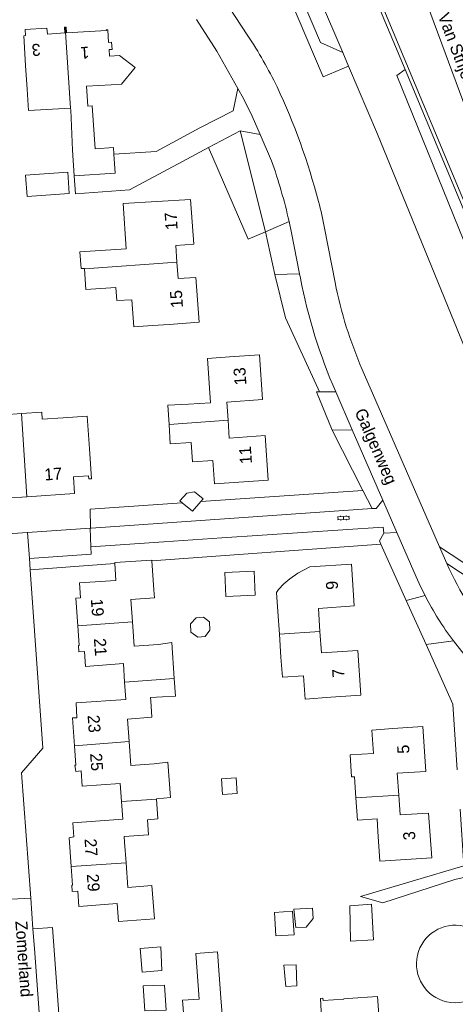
# Model space of a CAD drawing. Extents: x 99476 to 102828, y 406437 to 407931.
# Tile 56 of 162: x 100268 to 100341, y 406634 to 406799. Entities that reach past the tile are written whole.
import ezdxf

# ---------------------------------------------------------------- set-up
doc = ezdxf.new("R2010")
doc.units = 0
doc.header["$MEASUREMENT"] = 0
for name, color, linetype, lineweight in [('BG_bijgebouw', 253, 'Continuous', 0), ('BG_dakoverstek', 253, 'Continuous', 13), ('BG_dakoverstek bijgebouw', 253, 'Continuous', 0), ('BG_heg haag', 253, 'Continuous', 0), ('BG_hek', 253, 'Continuous', 0), ('BG_hoofdgebouw', 253, 'Continuous', 13), ('BG_huisnummer', 253, 'Continuous', 0), ('BG_kant verharding', 253, 'Continuous', 0), ('BG_open verharding', 253, 'Continuous', 0), ('BG_raster', 253, 'Continuous', 0), ('BG_schutting', 253, 'Continuous', 0), ('BG_straatnaam', 253, 'Continuous', 0), ('BG_tussenmuur', 253, 'Continuous', 0), ('BG_vlakafsluiter', 253, 'Continuous', 0)]:
    doc.layers.add(name, color=color, linetype=linetype, lineweight=lineweight)
doc.styles.add('Style-WORKING', font='WORKING.shx')

# ---------------------------------------------------------------- blocks, each defined once
blk = doc.blocks.new('S02OV2')
at = {"layer": 'BG_open verharding', "linetype": 'Continuous', "lineweight": 0}
for p, q in [((0.052866, 0.482148), (0.183301, 0.482148)), ((0.183301, -1.01785), (0.183301, 0.982147)), ((0.183301, 0.895191), (0.705039, 0.895191)), ((0.705039, -1.01785), (0.705039, 0.982147)), ((0.705039, 0.43867), (0.835473, 0.43867)), ((0.052866, -0.517416), (0.183301, -0.517416)), ((0.183301, -0.017851), (0.705039, -0.017851)), ((0.183301, -0.930894), (0.705039, -0.930894)), ((0.705039, -0.473938), (0.835473, -0.473938))]:
    blk.add_line(p, q, dxfattribs=at)

msp = doc.modelspace()

# ---------------------------------------------------------------- linework, layer by layer
at = {"layer": 'BG_bijgebouw', "linetype": 'Continuous', "lineweight": 0, "flags": 128}
for points in [[(100276.059, 406770.038), (100275.81, 406773.615), (100268.757, 406773.126), (100269.006, 406769.549), (100276.059, 406770.038)], [(100298.805, 406695.92), (100297.556, 406695.763), (100296.42, 406696.63), (100296.352, 406697.992), (100297.273, 406699.044), (100298.545, 406699.146), (100299.522, 406698.33), (100299.588, 406696.981), (100298.805, 406695.92)], [(100322.99, 406650.781), (100326.622, 406651.073), (100326.963, 406645.092), (100323.112, 406644.882), (100322.99, 406650.781)], [(100291.538, 406639.981), (100288.259, 406639.711), (100287.94, 406643.687), (100291.383, 406643.943), (100291.538, 406639.981)], [(100314.037, 406640.942), (100311.989, 406640.868), (100312.305, 406637.291), (100314.147, 406637.395), (100314.037, 406640.942)], [(100288.403, 406637.393), (100292.02, 406637.532), (100292.293, 406633.337), (100288.727, 406633.252), (100288.403, 406637.393)]]:
    msp.add_lwpolyline(points, dxfattribs=at)
at = {"layer": 'BG_dakoverstek', "linetype": 'Continuous', "lineweight": 13}
for p, q in [((100276.603, 406777.286), (100276.313, 406784.001)), ((100275.057, 406732.527), (100271.532, 406732.261))]:
    msp.add_line(p, q, dxfattribs=at)
at = {"layer": 'BG_dakoverstek', "linetype": 'Continuous', "lineweight": 13, "flags": 128}
for points in [[(100268.993, 406787.513), (100269.213, 406783.931), (100276.29, 406784.37)], [(100279.168, 406784.695), (100279.881, 406784.744), (100280.371, 406777.543)], [(100286.542, 406752.28), (100286.87, 406747.724), (100289.958, 406747.946)], [(100316.3, 406707.53), (100314.315, 406706.505), (100312.964, 406705.576), (100311.935, 406704.739), (100311.046, 406703.739), (100310.729, 406703.261), (100310.965, 406700.082)], [(100311.486, 406692.426), (100311.713, 406689.092), (100315.267, 406689.334)], [(100289.692, 406685.142), (100289.654, 406685.668), (100291.637, 406685.811)], [(100285.324, 406661.492), (100285.258, 406662.419), (100289.312, 406662.711)]]:
    msp.add_lwpolyline(points, dxfattribs=at)
at = {"layer": 'BG_dakoverstek bijgebouw', "linetype": 'Continuous', "lineweight": 0, "flags": 128}
for points in [[(100294.956, 406718.279), (100294.572, 406718.595), (100295.736, 406719.891)], [(100295.736, 406719.891), (100297, 406720.116), (100298.487, 406718.951), (100298.087, 406718.491)], [(100298.087, 406718.491), (100296.675, 406716.865), (100294.956, 406718.279)], [(100302.106, 406706.609), (100302.275, 406702.617), (100307.156, 406702.823), (100306.987, 406706.815), (100302.106, 406706.609)], [(100301.693, 406669.444), (100304.157, 406669.615), (100303.977, 406672.213), (100301.513, 406672.042), (100301.693, 406669.444)], [(100313.689, 406645.972), (100310.649, 406645.762), (100310.378, 406649.68), (100313.418, 406649.89), (100313.689, 406645.972)], [(100313.974, 406647.166), (100315.699, 406647.242), (100316.866, 406648.697), (100316.758, 406650.422), (100313.61, 406650.25), (100313.974, 406647.166)]]:
    msp.add_lwpolyline(points, dxfattribs=at)
at = {"layer": 'BG_heg haag', "linetype": 'Continuous', "lineweight": 0}
for p, q in [((100317.717, 406737.358), (100312.231, 406749.238)), ((100279.72, 406714.046), (100326.736, 406717.303)), ((100301.609, 406712.394), (100328.59, 406714.22)), ((100270.223, 406643.674), (100272.39, 406614.21))]:
    msp.add_line(p, q, dxfattribs=at)
at = {"layer": 'BG_heg haag', "linetype": 'Continuous', "lineweight": 0, "flags": 128}
for points in [[(100304.284, 406787.611), (100300.73, 406793.9), (100297.34, 406799.2)], [(100304.284, 406787.611), (100303.496, 406783.894), (100297.902, 406781.024), (100290.624, 406777.109)], [(100294.982, 406775.4), (100286.158, 406770.684), (100277.127, 406769.996)], [(100326.736, 406717.303), (100327.42, 406717.35), (100328.55, 406718.74)]]:
    msp.add_lwpolyline(points, dxfattribs=at)
at = {"layer": 'BG_hek', "linetype": 'Continuous', "lineweight": 0}
for p, q in [((100320.075, 406730.433), (100325.202, 406720.326)), ((100325.202, 406720.326), (100326.736, 406717.303))]:
    msp.add_line(p, q, dxfattribs=at)
at = {"layer": 'BG_hoofdgebouw', "linetype": 'Continuous', "lineweight": 13}
for p, q in [((100268.75, 406791.47), (100268.993, 406787.513)), ((100276.29, 406784.37), (100276.313, 406784.001)), ((100276.894, 406773.014), (100276.603, 406777.286)), ((100289.958, 406747.946), (100292.8, 406748.15)), ((100290.2, 406703.709), (100289.9, 406708.552)), ((100311.223, 406696.285), (100310.965, 406700.082)), ((100311.486, 406692.426), (100311.223, 406696.285)), ((100324.017, 406668.862), (100323.775, 406672.426)), ((100290.662, 406668.687), (100290.659, 406668.729)), ((100285.573, 406658.022), (100285.324, 406661.492)), ((100301.62, 406632.64), (100301.432, 406635.43)), ((100322.66, 406635.27), (100322.018, 406635.228))]:
    msp.add_line(p, q, dxfattribs=at)
at = {"layer": 'BG_hoofdgebouw', "linetype": 'Continuous', "lineweight": 13, "flags": 128}
for points in [[(100268.75, 406791.47), (100268.44, 406796.471), (100268.722, 406796.489), (100268.659, 406797.491), (100272.33, 406797.718), (100272.39, 406796.75), (100275.334, 406796.932), (100275.275, 406797.886), (100275.382, 406797.893)], [(100275.382, 406797.893), (100275.545, 406797.903), (100275.605, 406796.929), (100282.263, 406797.341), (100282.256, 406797.447), (100282.516, 406797.463), (100282.647, 406795.349), (100283.142, 406795.38), (100283.217, 406794.171), (100282.718, 406794.14), (100282.787, 406793.032)], [(100282.787, 406793.032), (100284.444, 406793.134), (100287.081, 406791.15), (100284.782, 406788.373), (100283.082, 406788.268)], [(100279.168, 406784.695), (100278.963, 406788.013), (100283.082, 406788.268)], [(100283.522, 406776.631), (100283.737, 406773.481), (100276.894, 406773.014)], [(100280.371, 406777.543), (100283.445, 406777.752), (100283.522, 406776.631)], [(100278.61, 406757.429), (100278.604, 406757.524), (100278.052, 406757.521), (100277.824, 406760.297), (100285.596, 406760.813), (100285.102, 406768.36), (100296.36, 406769.03)], [(100296.36, 406769.03), (100296.88, 406761.55), (100293.9, 406761.35), (100294.085, 406758.573)], [(100294.085, 406758.573), (100294.27, 406755.81), (100297.24, 406756), (100297.78, 406748.51), (100292.8, 406748.15)], [(100286.542, 406752.28), (100283.996, 406752.125), (100283.853, 406754.298), (100278.839, 406753.984), (100278.61, 406757.429)], [(100302.88, 406742.71), (100299.192, 406742.453), (100299.709, 406735.03), (100296.017, 406734.773)], [(100302.88, 406742.71), (100307.87, 406743.05), (100308.39, 406735.57), (100302.44, 406735.14), (100302.626, 406732.121)], [(100296.017, 406734.773), (100292.579, 406734.623), (100292.761, 406731.412)], [(100268.08, 406733.229), (100265.119, 406733.03), (100265.206, 406731.741)], [(100271.532, 406732.261), (100271.451, 406733.456), (100268.08, 406733.229)], [(100279.427, 406727.29), (100279.059, 406732.796), (100275.057, 406732.527)], [(100302.626, 406732.121), (100302.81, 406729.12), (100308.82, 406729.56), (100309.34, 406722.09), (100300.36, 406721.43), (100300.07, 406725.38), (100296.69, 406725.14), (100296.463, 406728.36)], [(100292.761, 406731.412), (100292.946, 406728.145), (100296.463, 406728.36)], [(100279.427, 406727.29), (100279.764, 406722.299), (100279.327, 406722.27), (100279.293, 406722.776), (100276.742, 406722.604), (100276.929, 406719.836), (100268.976, 406719.299)], [(100268.976, 406719.299), (100262.107, 406718.836), (100261.923, 406721.556), (100259.269, 406721.377), (100259.301, 406720.904), (100258.746, 406720.867), (100258.714, 406721.344)], [(100283.701, 406708.097), (100283.875, 406705.277), (100277.769, 406704.899), (100277.94, 406702.37), (100277.14, 406702.31), (100277.473, 406697.69)], [(100289.9, 406708.552), (100289.891, 406708.691), (100283.688, 406708.307), (100283.701, 406708.097)], [(100316.3, 406707.53), (100323.3, 406708), (100323.75, 406701.01), (100317.74, 406700.59), (100318.008, 406696.758)], [(100286.646, 406698.35), (100286.378, 406702.071), (100290.297, 406702.353), (100290.2, 406703.709)], [(100277.473, 406697.69), (100277.71, 406694.39), (100277.59, 406694.38), (100277.66, 406693.35), (100278.58, 406693.41), (100278.77, 406690.89), (100285.11, 406691.36), (100285.312, 406688.247)], [(100291.006, 406694.583), (100286.938, 406694.291), (100286.646, 406698.35)], [(100318.008, 406696.758), (100318.26, 406693.15), (100324.33, 406693.55), (100324.84, 406686.06), (100319.85, 406685.72)], [(100291.006, 406694.583), (100293.246, 406694.917), (100293.634, 406688.857)], [(100315.267, 406689.334), (100315.533, 406685.426), (100319.85, 406685.72)], [(100285.312, 406688.247), (100285.5, 406685.35), (100277.21, 406684.81), (100277.32, 406682.3), (100276.58, 406682.26), (100276.922, 406677.602)], [(100293.634, 406688.857), (100293.823, 406685.912), (100291.637, 406685.811)], [(100286.056, 406678.33), (100285.786, 406682.073), (100289.891, 406682.368), (100289.692, 406685.142)], [(100330.21, 406680.48), (100335.2, 406680.81), (100335.71, 406673.32), (100330.94, 406673.02), (100331.186, 406669.349)], [(100330.21, 406680.48), (100326.715, 406680.242), (100326.982, 406676.321)], [(100276.922, 406677.602), (100277.16, 406674.35), (100277, 406674.33), (100277.13, 406673.27), (100278.04, 406673.38), (100278.22, 406670.83), (100284.58, 406671.27), (100284.79, 406668.274)], [(100290.238, 406674.576), (100286.346, 406674.296), (100286.056, 406678.33)], [(100326.982, 406676.321), (100323.086, 406676.086), (100323.29, 406672.425), (100323.775, 406672.426)], [(100290.238, 406674.576), (100292.538, 406674.845), (100292.989, 406668.964), (100290.659, 406668.729)], [(100331.186, 406669.349), (100331.41, 406666.02), (100336.19, 406666.34), (100336.7, 406658.83), (100328.03, 406658.27), (100327.71, 406663.26)], [(100284.79, 406668.274), (100285, 406665.29), (100276.67, 406664.72), (100276.83, 406662.34), (100276.04, 406662.19), (100276.379, 406657.375)], [(100289.312, 406662.711), (100289.131, 406665.225), (100290.902, 406665.352), (100290.662, 406668.687)], [(100327.71, 406663.26), (100327.566, 406665.37), (100324.269, 406665.146), (100324.017, 406668.862)], [(100284.3, 406648.18), (100290.302, 406648.611), (100289.9, 406654.186), (100285.87, 406653.896), (100285.573, 406658.022)], [(100276.379, 406657.375), (100276.6, 406654.24), (100276.48, 406654.24), (100276.56, 406653.19), (100277.48, 406653.25), (100277.67, 406650.69), (100284.08, 406651.17), (100284.3, 406648.18)], [(100301.432, 406635.43), (100300.879, 406643.102), (100297.251, 406642.841), (100297.78, 406635.184)], [(100297.78, 406635.184), (100295.032, 406634.999), (100295.266, 406631.519), (100291.689, 406631.279), (100292.07, 406625.62)], [(100318.348, 406631.121), (100318.076, 406635.294), (100318.505, 406635.322), (100318.529, 406634.943), (100322.022, 406635.168), (100322.018, 406635.228)], [(100328.26, 406627.16), (100327.65, 406635.63), (100322.66, 406635.27)]]:
    msp.add_lwpolyline(points, dxfattribs=at)
at = {"layer": 'BG_hoofdgebouw', "linetype": 'Continuous', "lineweight": 13}
for centre, radius, start, end in [((100340.648984, 406641.066427), 6.496079, 77.038773, 256.99381), ((100340.649456, 406641.062766), 6.492618, 256.982479, 308.092888)]:
    msp.add_arc(centre, radius, start, end, dxfattribs=at)
at = {"layer": 'BG_kant verharding', "linetype": 'Continuous', "lineweight": 0}
for p, q in [((100320.05, 406820.052), (100332.254, 406790.792)), ((100321.825, 406793.668), (100313.637, 406812.9)), ((100297.33, 406809.62), (100305.922, 406796.477)), ((100322.804, 406791.37), (100321.825, 406793.668)), ((100299.353, 406777.736), (100304.657, 406780.571)), ((100304.657, 406780.571), (100308.028, 406779.949)), ((100309.901, 406775.538), (100308.028, 406779.949)), ((100290.624, 406777.109), (100283.522, 406776.631)), ((100294.982, 406775.4), (100299.353, 406777.736)), ((100276.894, 406773.014), (100277.127, 406769.996)), ((100312.845, 406765.366), (100308.887, 406763.65)), ((100318.74, 406764.25), (100320.537, 406755.144)), ((100310.433, 406756.503), (100314.587, 406756.622)), ((100314.734, 406755.867), (100314.587, 406756.622)), ((100325.075, 406740.617), (100338.013, 406710.909)), ((100317.429, 406736.845), (100317.943, 406736.846)), ((100317.943, 406736.846), (100320.653, 406736.852)), ((100323.419, 406730.509), (100320.653, 406736.852)), ((100320.075, 406730.433), (100323.419, 406730.509)), ((100328.55, 406718.74), (100323.419, 406730.509)), ((100328.55, 406718.74), (100330.891, 406713.33)), ((100269.09, 406713.308), (100279.536, 406714.033)), ((100279.536, 406714.033), (100279.624, 406714.039)), ((100279.624, 406714.039), (100279.72, 406714.046)), ((100328.59, 406714.22), (100328.7, 406713.17)), ((100256.73, 406712.45), (100269.09, 406713.308)), ((100328.7, 406713.17), (100330.891, 406713.33)), ((100279.69, 406710.91), (100291.865, 406711.734)), ((100269.528, 406707.058), (100269.397, 406708.932)), ((100332.449, 406701.931), (100335.594, 406702.738)), ((100335.764, 406694.537), (100340.353, 406695.149)), ((100269.983, 406646.941), (100269.605, 406652.07)), ((100270.223, 406643.674), (100269.983, 406646.941))]:
    msp.add_line(p, q, dxfattribs=at)
at = {"layer": 'BG_kant verharding', "linetype": 'Continuous', "lineweight": 0, "flags": 128}
for points in [[(100297.33, 406809.62), (100298.25, 406811.99), (100307.27, 406816.1), (100318.55, 406789.59), (100322.804, 406791.37)], [(100312.295, 406808.997), (100318.085, 406795.311), (100321.825, 406793.668)], [(100357.996, 406753.683), (100357.795, 406754.144), (100344.33, 406779.17), (100334.17, 406806.59)], [(100322.804, 406791.37), (100327.65, 406779.99), (100348.44, 406729.04), (100352.933, 406718.505)], [(100359.187, 406721.583), (100342.055, 406762.14), (100330.892, 406789.806), (100332.254, 406790.792)], [(100332.254, 406790.792), (100349.269, 406750), (100349.977, 406748.335)], [(100308.028, 406779.949), (100306.647, 406782.984), (100305.201, 406785.988), (100304.284, 406787.611)], [(100314.587, 406756.622), (100313.25, 406763.49), (100312.845, 406765.366)], [(100330.891, 406713.33), (100334.124, 406705.862), (100334.833, 406704.288), (100335.594, 406702.738)], [(100269.397, 406708.932), (100279.75, 406709.69), (100279.69, 406710.91)], [(100357.767, 406699.547), (100356.222, 406698.933), (100338.013, 406710.909)], [(100339.226, 406708.131), (100357.22, 406696.276), (100358.03, 406694.369), (100355.283, 406693.154), (100359.201, 406683.943), (100360.864, 406684.632), (100361.289, 406683.591), (100360.402, 406674.513)], [(100269.605, 406652.07), (100268.06, 406673.08), (100271.62, 406677.18), (100269.528, 406707.058)], [(100340.353, 406695.149), (100341.77, 406693.357), (100343.264, 406691.629)]]:
    msp.add_lwpolyline(points, dxfattribs=at)
at = {"layer": 'BG_kant verharding', "linetype": 'Continuous', "lineweight": 0, "extrusion": (0, 0, -1)}
for centre, radius, start, end in [((-100248.312826, 406757.890969), 69.33757, 146.186232, 154.358527), ((-100211.300043, 406741.143289), 109.956518, 154.837138, 165.470505), ((-100292.170195, 406760.669048), 26.810031, 162.504436, 172.324199), ((-100404.290448, 406773.315447), 91.240373, 336.444226, 348.975073), ((-100390.47221, 406731.042786), 56.134873, 319.785165, 335.910949)]:
    msp.add_arc(centre, radius, start, end, dxfattribs=at)
at = {"layer": 'BG_kant verharding', "linetype": 'Continuous', "lineweight": 0}
for centre, radius, start, end in [((100224.624866, 406745.345186), 90.463391, 12.786221, 19.496985), ((100389.901687, 406768.840108), 70.703913, 191.169419, 203.526503), ((100381.61371, 406726.30992), 51.705407, 207.122141, 217.060838)]:
    msp.add_arc(centre, radius, start, end, dxfattribs=at)
at = {"layer": 'BG_raster', "linetype": 'Continuous', "lineweight": 0}
msp.add_line((100332.449, 406701.931), (100328.221, 406711.362), dxfattribs=at)
at = {"layer": 'BG_raster', "linetype": 'Continuous', "lineweight": 0, "flags": 128}
for points in [[(100328.221, 406711.362), (100327.977, 406711.906), (100328.7, 406713.17)], [(100340.955, 406673.601), (100340.241, 406684.55), (100335.764, 406694.537)]]:
    msp.add_lwpolyline(points, dxfattribs=at)
at = {"layer": 'BG_schutting', "linetype": 'Continuous', "lineweight": 0}
msp.add_line((100291.865, 406711.734), (100301.609, 406712.394), dxfattribs=at)
at = {"layer": 'BG_tussenmuur', "linetype": 'Continuous', "lineweight": 0}
for p, q in [((100275.382, 406797.893), (100276.29, 406784.37)), ((100278.61, 406757.429), (100294.085, 406758.573)), ((100268.08, 406733.229), (100268.976, 406719.299)), ((100292.761, 406731.412), (100302.626, 406732.121)), ((100277.473, 406697.69), (100286.646, 406698.35)), ((100311.223, 406696.285), (100318.008, 406696.758)), ((100285.312, 406688.247), (100293.634, 406688.857)), ((100276.922, 406677.602), (100286.056, 406678.33)), ((100324.017, 406668.862), (100331.186, 406669.349)), ((100284.79, 406668.274), (100290.662, 406668.687)), ((100276.379, 406657.375), (100285.573, 406658.022))]:
    msp.add_line(p, q, dxfattribs=at)
at = {"layer": 'BG_vlakafsluiter', "linetype": 'Continuous', "lineweight": 0}
for p, q in [((100308.887, 406763.65), (100304.657, 406780.571)), ((100310.433, 406756.503), (100308.887, 406763.65)), ((100312.231, 406749.238), (100310.433, 406756.503)), ((100317.429, 406736.845), (100320.075, 406730.433)), ((100317.717, 406737.358), (100317.943, 406736.846)), ((100298.087, 406718.491), (100325.202, 406720.326)), ((100279.69, 406710.91), (100279.536, 406714.033)), ((100269.397, 406708.932), (100269.09, 406713.308)), ((100289.9, 406708.552), (100328.221, 406711.362)), ((100339.226, 406708.131), (100338.013, 406710.909)), ((100269.528, 406707.058), (100283.701, 406708.097)), ((100335.764, 406694.537), (100332.449, 406701.931)), ((100266.41, 406651.92), (100269.605, 406652.07))]:
    msp.add_line(p, q, dxfattribs=at)
at = {"layer": 'BG_vlakafsluiter', "linetype": 'Continuous', "lineweight": 0, "flags": 128}
for points in [[(100320.605, 406820.281), (100349.822, 406750.233), (100350.534, 406748.56)], [(100299.353, 406777.736), (100305.99, 406762.394), (100308.887, 406763.65)], [(100294.956, 406718.279), (100279.544, 406717.236), (100279.624, 406714.039)], [(100341.483, 406667.015), (100342.07, 406657.485), (100324.807, 406652.37), (100328.555, 406651.303), (100340.575, 406655.241), (100346.842, 406656.598), (100354.326, 406657.615)], [(100269.983, 406646.941), (100273.242, 406647.18), (100275.643, 406614.437)]]:
    msp.add_lwpolyline(points, dxfattribs=at)

# ---------------------------------------------------------------- block references
at = {"layer": 'BG_open verharding', "linetype": 'Continuous', "lineweight": 0, "rotation": 273.612075}
msp.add_blockref('S02OV2', (100321.932, 406716.182), dxfattribs=at)

# ---------------------------------------------------------------- texts
at = {"layer": 'BG_huisnummer', "linetype": 'Continuous', "lineweight": 0, "style": 'Style-WORKING'}
for s, rotation, p in [('3', 183.554889, (100271.202, 406795.143)), ('1', 183.554889, (100279.355, 406794.656)), ('17', 93.955038, (100294.203, 406764.015)), ('15', 94.130539, (100295.095, 406750.974)), ('13', 93.955038, (100305.713, 406738.035)), ('11', 93.955038, (100306.643, 406724.837)), ('17', 3.840747, (100271.954, 406722.006)), ('9', 93.669254, (100321.066, 406703.789)), ('19', 274.130539, (100279.665, 406702.156)), ('21', 274.130539, (100280.174, 406695.53)), ('7', 93.897896, (100322.128, 406689.08)), ('23', 274.187705, (100279.116, 406682.688)), ('5', 93.897896, (100332.998, 406676.34)), ('25', 274.187705, (100279.534, 406676.293)), ('3', 93.897896, (100333.988, 406661.861)), ('27', 274.012171, (100278.607, 406661.992)), ('29', 274.012171, (100278.984, 406656.09))]:
    msp.add_text(s, height=2, rotation=rotation, dxfattribs=at).set_placement(p)
at = {"layer": 'BG_straatnaam', "linetype": 'Continuous', "lineweight": 0, "style": 'Style-WORKING'}
for s, rotation, p in [('Van Strijenstraat', 290.864661, (100337.7, 406799.817)), ('Galgenweg', 293.567071, (100323.766, 406733.534)), ('Zomerland', 274.130539, (100267.03, 406648.219))]:
    msp.add_text(s, height=2, rotation=rotation, dxfattribs=at).set_placement(p)

doc.saveas('drawing.dxf')
